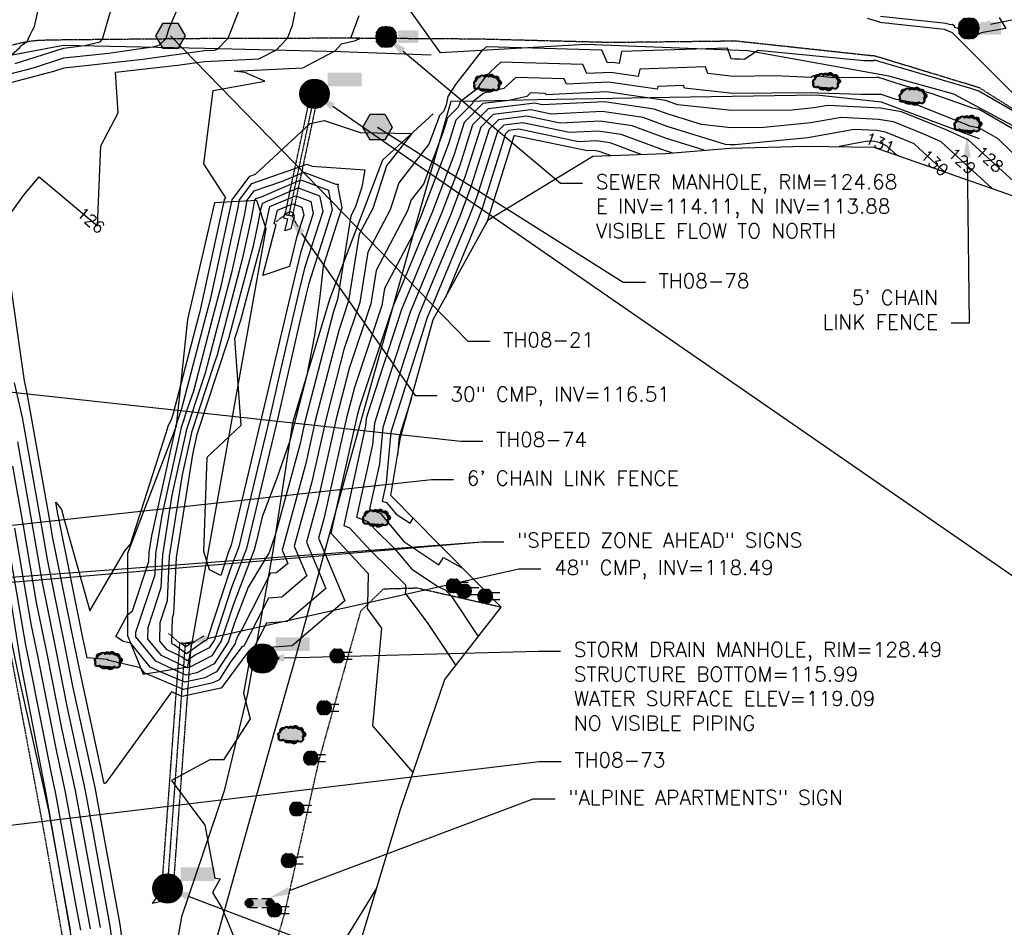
# Model space of a CAD drawing. Header units: feet. Extents: x 351431 to 355879, y 310968 to 329728.
# Tile 179 of 254: x 353309 to 353644, y 324004 to 324312. Entities that reach past the tile are written whole.
import ezdxf

# ---------------------------------------------------------------- set-up
doc = ezdxf.new("R2010")
doc.units = ezdxf.units.FT
doc.header["$MEASUREMENT"] = 0
doc.linetypes.add('D10', pattern=[0.15, 0.1, -0.05])
doc.linetypes.add('D25', pattern=[0.375, 0.25, -0.125])
for name, color, linetype in [('ELIF', 153, 'LINKFENCE'), ('ELTCH-EG1', 253, 'Continuous'), ('ELTCN-EG1', 251, 'Continuous'), ('ELTNB-EG1', 55, 'Continuous'), ('ELTT', 3, 'Continuous'), ('ELUDC', 153, 'D10'), ('ELUG', 153, 'EGASRT'), ('ELYSP', 1, 'D25'), ('ELYSS', 2, 'Continuous'), ('ESGH', 1, 'Continuous'), ('ESIO', 4, 'Continuous'), ('ESIS', 5, 'Continuous'), ('ESMask', 155, 'Continuous'), ('ESUD', 5, 'Continuous'), ('ESUD-CMP', 13, 'D10'), ('ESUE', 2, 'Continuous'), ('ESUS', 5, 'Continuous'), ('ETFS', 6, 'Continuous'), ('ETGH', 4, 'Continuous'), ('ETIF', 4, 'Continuous'), ('ETIS', 2, 'Continuous'), ('ETTC', 252, 'Continuous'), ('ETUD', 4, 'Continuous'), ('ETUS', 2, 'Continuous')]:
    doc.layers.add(name, color=color, linetype=linetype)
doc.styles.add('ANNO-TOPO', font='simplex.shx')
doc.styles.add('L80', font='simplex', dxfattribs={"height": 4})
doc.styles.add('ROMANSM', font='romansm.shx')
doc.linetypes.add('EGASRT', pattern='A,0.15,-0.07,0.15,-0.04,["G",ROMANSM,S=0.08,R=0,X=-0.005,Y=-0.04],-0.12,0.15,-0.07,0.15,-0.04,[")",ROMANSM,S=0.08,R=0,X=-0.09,Y=-0.04],-0.075', length=1.015)
doc.linetypes.add('LINKFENCE', pattern='A,0.25,-0.08,0.25,-0.08,["X",ROMANSM,S=0.08,R=0,X=-0.004,Y=-0.04],-0.12', length=0.78)

# ---------------------------------------------------------------- blocks, each defined once
blk = doc.blocks.new('ESIPVTSIGN')
for p, q in [((0.0573, 0.0286), (0, 0.0286)), ((0.143, 0.0286), (0.0857, 0.0286)), ((0, -0.0286), (0.0573, -0.0286)), ((0.0857, -0.0286), (0.143, -0.0286))]:
    blk.add_line(p, q)
for centre, start, end in [((0, 0), 145.06818, 214.93182), ((0, 0), 55.06818, 124.93182), ((0, 0), 325.06818, 34.93182), ((0.143, 0), 145.06818, 214.93182), ((0.143, 0), 55.06818, 124.93182), ((0.143, 0), 325.06818, 34.93182), ((0, 0), 235.06818, 304.93182), ((0.143, 0), 235.06818, 304.93182)]:
    blk.add_arc(centre, 0.0286, start, end)
at = {"layer": 'ESMask', "const_width": 0.0286}
for points in [[(0.0048, -0.0135, 0.998377), (-0.0048, 0.0135, 1.001626), (0.0048, -0.0135, -0.622608)], [(0.1478, -0.0135, 0.998377), (0.1382, 0.0135, 1.001626), (0.1478, -0.0135, -0.622608)]]:
    blk.add_lwpolyline(points, format="xyb", dxfattribs=at)
at = {"layer": 'ESMask'}
blk.add_solid([(0, 0.0286), (0.143, 0.0286), (0, -0.0286), (0.143, -0.0286)], dxfattribs=at)
blk = doc.blocks.new('ESIDTREE')
blk.add_lwpolyline([(-0.0825, 0.0208, -0.658219), (-0.0543, 0.049, -0.594626), (-0.0245, 0.0498, -0.704437), (0.0052, 0.0498, -0.885068), (0.0416, 0.0438, -0.916303), (0.0721, 0.0223, -1.027393), (0.0751, -0.0141, -0.880235), (0.0364, -0.0431, -0.569977), (-0.0089, -0.052, -0.370407), (-0.061, -0.0364, -0.824221), (-0.0922, -0.0097, -0.566054), (-0.0825, 0.0208, -0.480508)], format="xyb")
at = {"layer": 'ESMask', "const_width": 0.01}
blk.add_lwpolyline([(-0.0779, 0.0227, -0.792768), (-0.0511, 0.0413, -0.768721), (-0.0289, 0.0473, 0.639322), (-0.0198, 0.0481, -0.704437), (0.0005, 0.0481, 0.72706), (0.01, 0.0484, -0.885068), (0.0366, 0.044, 0.713475), (0.0454, 0.0406, -0.916303), (0.0678, 0.0248, 0.615666), (0.0727, 0.0173, -1.027393), (0.0748, -0.0091, 0.556873), (0.0707, -0.0166, -0.880235), (0.04, -0.0396, 0.556256), (0.0317, -0.0414, -0.62875), (-0.0075, -0.0457, -0.457201), (-0.0599, -0.0275, -1.148825), (-0.0854, -0.0089, -0.666281), (-0.0814, 0.0159, 0.45741)], format="xyb", close=True, dxfattribs=at)
at = {"layer": 'ESMask'}
for points in [[(-0.0825, 0.0208), (-0.0922, -0.0097), (0.0721, 0.0223), (0.0751, -0.0141)], [(-0.0825, 0.0208), (-0.0543, 0.049), (0.0721, 0.0223), (0.0416, 0.0438)], [(-0.079, 0.0326), (-0.0729, 0.0238), (-0.0638, 0.0466), (-0.0573, 0.0372)], [(-0.0187, 0.044), (-0.0158, 0.0532), (-0.0004, 0.0423), (-0.0009, 0.052)], [(0.0105, 0.0432), (0.0168, 0.0574), (0.0348, 0.0399), (0.0336, 0.0548)], [(0.0445, 0.0383), (0.0562, 0.0462), (0.0628, 0.0226), (0.0702, 0.0328)], [(0.0704, -0.0072), (0.085, -0.004), (0.0691, 0.0173), (0.0823, 0.0154)], [(-0.087, -0.0082), (-0.0836, -0.0336), (0.0749, -0.0108), (0.0649, -0.0431)], [(-0.0495, -0.0328), (-0.05, -0.0434), (0.0292, -0.0385), (0.018, -0.0545)]]:
    blk.add_solid(points, dxfattribs=at)
blk = doc.blocks.new('ESIELOUT')
for p, q in [((-0.0433, 0.025), (0.1, 0.025)), ((0.1, -0.025), (-0.0433, -0.025))]:
    blk.add_line(p, q)
for start, end in [(109.50425, 250.49528), (289.69038, 70.30914)]:
    blk.add_arc((0, 0), 0.05, start, end)
at = {"layer": 'ESMask', "const_width": 0.05}
blk.add_lwpolyline([(0.0084, -0.0235, 0.998377), (-0.0083, 0.0236, 1.001626), (0.0084, -0.0235, -0.622608)], format="xyb", dxfattribs=at)
at = {"layer": 'ESMask'}
for points in [[(0, 0), (-0.0167, 0.0471)], [(0.0168, -0.0471), (0, 0)]]:
    blk.add_lwpolyline(points, dxfattribs=at)
blk = doc.blocks.new('ESUMHOLE')
at = {"ltscale": 0.5}
for radius in [0.1, 0.057]:
    blk.add_circle((0, 0), radius, dxfattribs=at)
at = {"layer": 'ESMask', "const_width": 0.1}
blk.add_lwpolyline([(-0.05, 0, 1), (0.05, 0, 1)], format="xyb", close=True, dxfattribs=at)
at = {"layer": 'ESMask', "color": 155}
blk.add_solid([(0.0899, 0.0499), (0.0899, 0.1445), (0.3206, 0.0499), (0.3206, 0.1445)], dxfattribs=at)
blk = doc.blocks.new('ESUSMHOLE')
for radius, start, end in [(0.0738, 110, 160), (0.0738, 20, 70), (0.0492, 155, 205), (0.0492, 65, 115), (0.0492, 335, 25), (0.0738, 200, 250), (0.0492, 245, 295), (0.0738, 290, 340)]:
    blk.add_arc((0, 0), radius, start, end)
at = {"layer": 'ESMask', "const_width": 0.0738}
blk.add_lwpolyline([(-0.0369, 0, 1), (0.0369, 0, 1)], format="xyb", close=True, dxfattribs=at)
at = {"layer": 'ESMask'}
blk.add_solid([(0.0796, -0.0411), (0.0796, 0.0441), (0.2186, -0.0411), (0.2186, 0.0441)], dxfattribs=at)
blk = doc.blocks.new('TH')
blk.add_hatch(color=256).paths.add_polyline_path([(-0.05, 0.0866), (0.05, 0.0866), (0.1, 0), (0.05, -0.0866), (-0.05, -0.0866), (-0.1, 0)])
for p, q in [((-0.1, 0), (-0.05, 0.0866)), ((-0.05, 0.0866), (0.05, 0.0866)), ((0.05, 0.0866), (0.1, 0)), ((-0.05, -0.0866), (-0.1, 0)), ((0.1, 0), (0.05, -0.0866)), ((0.05, -0.0866), (-0.05, -0.0866))]:
    blk.add_line(p, q)

msp = doc.modelspace()

# ---------------------------------------------------------------- linework, layer by layer
at = {"layer": 'ELIF', "flags": 128}
msp.add_lwpolyline([(353635.43, 324271.86), (353602.05, 324284.36), (353579.99, 324286.65), (353530.03, 324285.88), (353485.13, 324285.15), (353465.88, 324284.62), (353455.76, 324284.49), (353445.21, 324247.17), (353436.12, 324214.79), (353425.7, 324177.64), (353414.43, 324137.36), (353402.87, 324095.28), (353394.84, 324067.14), (353382.25, 324021.71), (353370.35, 323978.96), (353365.3, 323949.29), (353359.37, 323928.11), (353367.03, 323874.38), (353376.71, 323823.49), (353384.02, 323766.13), (353391.26, 323721.75), (353399.04, 323672.58), (353407.18, 323620.58), (353416.96, 323559.43), (353424.48, 323510.23), (353433.91, 323451.17), (353439.49, 323416.25)], dxfattribs=at)
at = {"layer": 'ELTCH-EG1', "flags": 128}
for points, elevation in [([(353306.56, 324300.4), (353309.39, 324302.9), (353309.76, 324303.32), (353310.2, 324303.75), (353310.73, 324304.17), (353311.36, 324304.59), (353311.9, 324304.88), (353312.84, 324306.93), (353313.75, 324308.81), (353314.37, 324310.04), (353316.13, 324318.22), (353309.63, 324325.5), (353310.09, 324328.65), (353302.62, 324330.2)], 130), ([(353642.04, 324313.13), (353644.29, 324309.29), (353635.96, 324307.81), (353634.98, 324307.32), (353627.07, 324309.7), (353626.97, 324309.96), (353626.1, 324310.65), (353625.49, 324310.57), (353624.09, 324311.01), (353601.75, 324313.4)], 125), ([(353412.08, 324288.69), (353411.79, 324291.41), (353406.95, 324288.71), (353406.97, 324288.58), (353408.88, 324284.99), (353413.5, 324286.02), (353412.13, 324288.54), (353412.13, 324288.66), (353412.08, 324288.69)], 125), ([(353361.26, 324109.16), (353361.76, 324110.67), (353362.59, 324129.65), (353368.18, 324164.67), (353369.67, 324171.43), (353369.68, 324171.53), (353380.04, 324203.13), (353380.52, 324204.51), (353382.2, 324210.93), (353388.84, 324236), (353390.4, 324243.14), (353391.13, 324247.19), (353391.79, 324250.05), (353403.97, 324255.2), (353411.23, 324252.48), (353411.34, 324252.07), (353412.31, 324247.13), (353406.15, 324227.87), (353404.11, 324219.49), (353397.69, 324192.33), (353394.19, 324176.81), (353390.69, 324162.3), (353383.81, 324133.27), (353380.83, 324125.52), (353373.14, 324102.1), (353372.88, 324101.71), (353372.21, 324101.36), (353366.02, 324096.88), (353361.79, 324099.95), (353361.31, 324100.18), (353361.07, 324100.47), (353361.26, 324109.16)], 120), ([(353333.41, 324003.5), (353330.5, 324019.52), (353324.93, 324049.91), (353321.95, 324063.65), (353315.58, 324095.64), (353313.26, 324107.11), (353307.67, 324139.55)], 130)]:
    msp.add_lwpolyline(points, dxfattribs=dict(at, elevation=elevation))
at = {"layer": 'ELTCN-EG1', "flags": 128}
for points, elevation in [([(353303.06, 324293.15), (353314.37, 324296.12), (353324.34, 324299.32), (353339.5, 324300.99), (353354.41, 324303.07), (353356.72, 324303.64), (353359.06, 324305.89), (353359.99, 324309.16), (353363.71, 324317.79), (353362.98, 324319.71), (353359.05, 324327.56), (353357.08, 324329.39), (353353.17, 324333.51), (353327.86, 324337.83), (353324.71, 324340.69), (353318.79, 324342.81), (353314.58, 324345.39), (353306.49, 324348.33)], 128), ([(353307.81, 324297.41), (353324.21, 324302.67), (353327.79, 324303.06), (353331.32, 324303.56), (353336.63, 324304.86), (353337.5, 324305.69), (353339.96, 324314.32), (353341.59, 324318.1), (353339.15, 324324.58), (353337.72, 324327.43), (353332.77, 324332.05), (353331.91, 324332.95), (353326.37, 324333.89), (353325.68, 324334.52), (353323.52, 324335.29), (353316.54, 324335.78), (353311.03, 324336.92), (353304.19, 324339.4)], 129), ([(353304.66, 324290.56), (353320.93, 324294.83), (353324.47, 324295.97), (353351.2, 324298.91), (353372.17, 324301.85), (353375.62, 324302.02), (353376.74, 324302.59), (353379.43, 324305.32), (353380.11, 324306.03), (353383.67, 324314.99)], 127), ([(353409.48, 324287.08), (353409.65, 324287.12), (353409.6, 324287.22), (353409.5, 324288.22), (353409.49, 324288.32), (353409.3, 324288.22), (353409.4, 324287.22), (353409.48, 324287.08)], 126), ([(353541.82, 324267.98), (353529.05, 324271.93), (353517.42, 324276.22), (353506.55, 324277.81), (353493, 324277.13), (353481.65, 324279.51), (353471.99, 324278.35), (353468.8, 324275.1), (353462.63, 324255.52), (353458.81, 324245.49), (353448.54, 324220.85), (353444.89, 324212.03), (353440.08, 324197.18), (353432.67, 324173.76), (353431.53, 324161.47), (353428.14, 324146.05), (353431.76, 324144.69), (353439.87, 324135.03), (353451.75, 324127.18), (353453.27, 324129.67), (353458.24, 324126.87), (353459.81, 324125.98)], 131), ([(353365.48, 324087.26), (353356.89, 324090.9), (353353.66, 324092.42), (353347.06, 324100.48), (353344.47, 324101.07), (353342.02, 324102.82), (353345.99, 324110.2), (353347.63, 324111.51), (353353.16, 324128.29), (353353.3, 324131.35), (353354.2, 324137), (353362.33, 324173.77), (353362.35, 324174.25), (353364.44, 324180.23), (353372.7, 324211.85), (353374.26, 324217.74), (353381.2, 324249.54), (353381.5, 324251.17), (353387.5, 324259.21), (353389.45, 324259.9), (353408, 324277.09), (353412.81, 324278.07), (353425, 324274), (353442.53, 324273.71), (353433.97, 324262.72), (353429.27, 324248.15), (353424.7, 324239.49), (353421.07, 324216.77), (353417.73, 324206.73), (353409.77, 324176.1), (353406.51, 324161.6), (353398.51, 324132.18), (353400.4, 324127.65), (353396.61, 324124.4), (353394.6, 324124.26), (353384.92, 324105.45), (353383.46, 324103.02), (353382.82, 324101.35), (353382.53, 324100.45), (353376.25, 324090.84), (353372.25, 324088.75), (353365.48, 324087.26)], 124), ([(353530.98, 324267.09), (353528.76, 324267.78), (353513.67, 324273.34), (353505.83, 324274.49), (353496.07, 324274), (353480.3, 324277.31), (353473.77, 324276.52), (353471.61, 324274.33), (353464.54, 324251.85), (353461.96, 324245.1), (353449.32, 324214.74), (353447.81, 324211.11), (353445.83, 324204.99), (353435.46, 324172.21), (353433.86, 324155), (353432.5, 324148.82), (353433.96, 324148.27), (353437.21, 324144.4), (353441.97, 324141.24), (353443.03, 324142.97)], 132), ([(353520.46, 324266.57), (353509.92, 324270.46), (353505.12, 324271.17), (353499.14, 324270.87), (353478.94, 324275.11), (353475.55, 324274.7), (353474.43, 324273.56), (353466.44, 324248.18), (353465.12, 324244.7), (353453.96, 324217.92)], 133), ([(353510.04, 324266.16), (353506.17, 324267.59), (353504.4, 324267.84), (353502.21, 324267.73), (353477.58, 324272.9), (353477.33, 324272.87), (353477.24, 324272.79), (353468.35, 324244.51), (353468.27, 324244.31), (353467.64, 324242.8)], 134), ([(353365.93, 324089.71), (353361.34, 324091.65), (353355.58, 324094.36), (353348.79, 324102.64), (353348.83, 324104.24), (353355.31, 324123.88), (353355.62, 324130.93), (353357.7, 324143.92), (353364.16, 324173.19), (353364.18, 324173.62), (353366.55, 324180.85), (353368.46, 324186.3), (353375.07, 324211.62), (353377.91, 324222.3), (353383.5, 324247.94), (353384.07, 324251.1), (353388.24, 324256.68), (353405.45, 324262.7), (353406.76, 324263.26), (353408.72, 324262.52), (353426.56, 324261.34), (353425.58, 324255.42), (353423.35, 324248.51), (353421.85, 324245.66), (353417.31, 324217.26), (353415.96, 324213.2), (353406.23, 324175.76), (353404.46, 324167.88), (353396.11, 324137.19), (353394.07, 324131.29), (353386.98, 324119.52), (353382.32, 324107.39), (353380.18, 324100.86), (353375.41, 324093.56), (353369.56, 324090.5), (353365.93, 324089.71)], 123), ([(353366.39, 324092.15), (353365.79, 324092.4), (353357.49, 324096.3), (353352.88, 324101.92), (353352.97, 324105.88), (353357.46, 324119.48), (353357.94, 324130.5), (353361.19, 324150.84), (353366, 324172.6), (353366.01, 324172.92), (353371.05, 324188.27), (353372.48, 324192.37), (353377.45, 324211.39), (353381.55, 324226.87), (353385.8, 324246.34), (353386.65, 324251.04), (353388.97, 324254.14), (353398.57, 324257.5), (353405.83, 324260.57), (353416.7, 324256.49), (353417.55, 324256.44), (353417.4, 324255.52), (353418.79, 324248.37), (353412.47, 324228.6), (353411.28, 324218.24), (353409.52, 324205.05), (353406.76, 324191.09), (353402.69, 324175.42), (353402.41, 324174.16), (353401.07, 324169.26), (353396.55, 324156.22), (353391.74, 324143.47), (353389.77, 324135.3), (353389.03, 324132.19), (353381.83, 324113.43), (353377.83, 324101.27), (353374.57, 324096.27), (353366.86, 324092.25), (353366.39, 324092.15)], 122), ([(353357.12, 324107.52), (353359.61, 324115.08), (353360.26, 324130.08), (353364.68, 324157.76), (353367.84, 324172.01), (353367.84, 324172.22), (353375.54, 324195.7), (353376.5, 324198.44), (353379.82, 324211.16), (353385.2, 324231.43), (353388.1, 324244.74), (353389.23, 324250.97), (353389.7, 324251.61), (353391.68, 324252.3), (353404.9, 324257.89), (353414.24, 324254.38), (353414.29, 324254.18), (353415.55, 324247.75), (353407.53, 324222.66), (353406.65, 324219.07), (353403.91, 324207.43), (353397.06, 324177.12), (353390.23, 324148.8), (353386.42, 324132.73), (353381.33, 324119.47), (353375.49, 324101.69), (353373.73, 324098.99), (353369.1, 324096.58), (353366.26, 324094.52), (353364.32, 324095.93), (353359.4, 324098.24), (353356.97, 324101.19), (353357.12, 324107.52)], 121), ([(353392.7, 324241.55), (353392.8, 324242.1), (353394.35, 324248.84), (353403.04, 324252.52), (353408.22, 324250.57), (353408.39, 324249.95), (353409.06, 324246.51), (353404.77, 324233.09), (353401.56, 324219.92), (353391.48, 324177.23), (353391.32, 324176.5), (353391.15, 324175.8), (353381.2, 324133.81), (353380.33, 324131.56), (353377.69, 324123.5), (353373.83, 324125.39), (353371.86, 324131.66), (353373.05, 324163.67), (353384.56, 324174.62), (353382.4, 324204.07), (353384.53, 324210.55), (353384.54, 324210.58), (353384.57, 324210.71), (353392.49, 324240.56), (353392.7, 324241.55)], 119), ([(353402.11, 324249.83), (353405.21, 324248.67), (353405.44, 324247.83), (353405.82, 324245.89), (353403.4, 324238.3), (353401, 324228.49), (353391.92, 324225.48), (353396.42, 324242.78), (353395.83, 324242.93), (353396.91, 324247.63), (353402.11, 324249.83)], 118), ([(353401.18, 324247.14), (353402.2, 324246.76), (353402.49, 324245.72), (353402.58, 324245.27), (353402.02, 324243.52), (353401.46, 324241.25), (353399.37, 324240.56), (353400.41, 324244.55), (353399.12, 324244.87), (353399.47, 324246.42), (353401.18, 324247.14)], 117), ([(353344.14, 323999.8), (353343.42, 324004.91), (353336.31, 324044.05), (353334.94, 324051.53), (353327.45, 324085.98), (353324.8, 324099.34), (353318.8, 324128.92), (353316.53, 324142.08), (353310.29, 324177.22), (353307.59, 324188.96)], 127), ([(353326.63, 324003.17), (353319.2, 324043.68), (353318.28, 324048.27), (353317.46, 324051.86), (353309.44, 324087.73), (353302.05, 324122.57), (353300.65, 324129.11), (353297.56, 324144.43), (353291.18, 324167.23), (353288.35, 324175.33), (353280.97, 324188.22)], 132), ([(353442.39, 324183.77), (353438.24, 324170.65), (353437.65, 324164.25)], 133), ([(353342.06, 323990.36), (353340.08, 324004.44), (353334.38, 324035.87), (353331.61, 324050.99), (353325.62, 324078.54), (353321.73, 324098.11), (353316.95, 324121.65), (353313.58, 324141.24), (353308.66, 324168.97)], 128), ([(353336.75, 324003.97), (353332.44, 324027.7), (353328.27, 324050.45), (353323.78, 324071.09), (353318.66, 324096.87), (353315.1, 324114.38), (353310.62, 324140.4), (353307.02, 324160.71)], 129), ([(353330.07, 324003.03), (353328.56, 324011.35), (353321.6, 324049.36), (353320.11, 324056.2), (353312.51, 324094.41), (353311.41, 324099.84), (353304.72, 324138.71)], 131), ([(353472.55, 324113.08), (353472.62, 324112.92), (353472.47, 324112.9), (353472.58, 324112.78), (353472.77, 324112.51)], 131), ([(353364.15, 324100.42), (353368.36, 324101.1), (353365.78, 324099.24), (353364.15, 324100.42)], 119), ([(353389.88, 324090.85), (353397.43, 324095.3), (353397.54, 324095.71), (353392.19, 324096.57), (353391.29, 324096.17), (353391.08, 324095.67), (353389.88, 324090.85)], 128), ([(353359.67, 324017.13), (353359.71, 324017.36), (353359.82, 324018.25), (353359.46, 324018.22), (353359.35, 324017.31), (353359.49, 324017.08), (353359.67, 324017.13)], 127), ([(353361, 324016.18), (353360.12, 324013.4), (353354.45, 324012.15), (353357.93, 324017.12), (353358.83, 324015.68), (353361, 324016.18)], 126), ([(353430.57, 324017.31), (353419.59, 323999.42), (353417.42, 323990.21), (353410.03, 323952.62), (353410.01, 323952.55), (353409.86, 323950.39), (353407.99, 323946.31), (353405.93, 323899.26), (353403.74, 323888.93), (353408.98, 323879.72), (353407.13, 323852.88), (353409.52, 323835.25), (353416.96, 323819.7), (353423.05, 323804.38), (353432.81, 323767.1), (353446.41, 323729.86)], 128)]:
    msp.add_lwpolyline(points, dxfattribs=dict(at, elevation=elevation))
at = {"layer": 'ELTT', "flags": 128}
msp.add_lwpolyline([(353449.76, 324280.32), (353432.59, 324264.63), (353414.75, 324217.6), (353402.02, 324175.35), (353395.17, 324131.1), (353386.7, 324083.34), (353378.76, 324050.34), (353364.31, 324007.53), (353357.06, 323966.33), (353360.48, 323934.85), (353379.71, 323887.14), (353390.12, 323799.86), (353396.29, 323765.62), (353386.1, 323761.19)], dxfattribs=at)
msp.add_lwpolyline([(353393.07, 324241.29), (353389.9, 324250.95), (353375.52, 324250.11), (353366.35, 324210.46), (353362.55, 324174.24), (353345.93, 324130.96), (353346.01, 324103.13), (353351.24, 324089.95), (353366.46, 324092.51)], close=True, dxfattribs=at)
at = {"layer": 'ELUDC', "flags": 128}
for points in [[(353409.5, 324287.16), (353400.73, 324245.83)], [(353359.54, 324017.2), (353365.66, 324100.44)]]:
    msp.add_lwpolyline(points, dxfattribs=at)
at = {"layer": 'ELUG', "flags": 128}
msp.add_lwpolyline([(353753.12, 324168.09), (353736.9, 324174.99), (353723.47, 324195.78), (353717.25, 324212.93), (353668.78, 324259.99), (353648.37, 324275.35), (353626.72, 324286.99), (353604.6, 324293.13), (353556.7, 324301.79), (353501.65, 324303.85), (353452.29, 324301.04), (353428.75, 324333.99), (353418, 324362)], dxfattribs=at)
at = {"layer": 'ELYSP', "flags": 128}
msp.add_lwpolyline([(353545.65, 323400.29), (353505.1, 323393.84), (353473.86, 323388.85), (353448.2, 323384.88), (353443.58, 323384.16), (353441.87, 323383.93), (353433, 323383.71), (353428.19, 323386.88), (353422.88, 323395.03), (353412.6, 323457.73), (353404.87, 323505.22), (353396.95, 323553.85), (353389.3, 323602.93), (353381.33, 323650.15), (353373.49, 323698.69), (353365.62, 323747.43), (353357.89, 323795.86), (353349.76, 323845.2), (353342.04, 323892.81), (353334.32, 323940.21), (353326.11, 323988.22), (353317.87, 324035.32), (353309.12, 324082.16), (353300.51, 324128.42), (353291.68, 324176.45), (353283.02, 324222.74), (353274.27, 324268.67, -0.336737), (353316.23, 324305.4), (353324.78, 324305.57), (353372.2, 324306.01), (353419, 324306.14), (353465.14, 324305.84), (353510.49, 324304.66), (353552.66, 324305.15), (353599.16, 324300.12), (353599.64, 324300.13), (353635.15, 324289.34), (353663.16, 324271.76), (353707.72, 324231.26)], format="xyb", dxfattribs=at)
msp.add_lwpolyline([(353472.92, 324112.71), (353444.36, 324119.2), (353432.85, 324118.87), (353425.12, 324111.36), (353410.98, 324060.8), (353399.26, 324008.73), (353384.83, 323958.22), (353384.65, 323957.7), (353381.57, 323939.91), (353382.38, 323921.6), (353386.96, 323886.92), (353391.64, 323850.85), (353397.28, 323816.44), (353405.26, 323763.15), (353413.89, 323709.71), (353421.47, 323655.99), (353426.05, 323632.65), (353469.51, 323639.62)], dxfattribs=at)
at = {"layer": 'ELYSS', "flags": 128}
for points in [[(353279.17, 324270.28), (353283.16, 324286.61), (353299.41, 324299.06), (353324.17, 324303.71), (353372.18, 324302.7), (353418.32, 324301.57), (353449.18, 324300.35)], [(353279.17, 324270.28), (353282.77, 324230.56), (353291.35, 324185.66), (353302.54, 324138.08), (353309.75, 324093.3), (353318.29, 324048.83), (353326.47, 324002.52), (353334.04, 323953.94), (353338.01, 323924.05), (353346.11, 323871.01), (353354.97, 323820.03), (353363.96, 323765.85), (353371.16, 323719.44), (353379.33, 323669.64), (353388, 323617.45), (353398.59, 323557.79), (353407.2, 323507.33), (353414.8, 323450.24), (353421.52, 323411.34), (353429.67, 323395.14)]]:
    msp.add_lwpolyline(points, dxfattribs=at)
at = {"layer": 'ESUD-CMP'}
for p, q in [((353359.9, 324103.87), (353363.67, 324100.58)), ((353371.86, 324102.99), (353367.66, 324100.29))]:
    msp.add_line(p, q, dxfattribs=at)
at = {"layer": 'ESUD-CMP', "flags": 128}
for points in [[(353399.5, 324246.09), (353408.28, 324287.42), (353410.72, 324286.9), (353401.95, 324245.57)], [(353361.54, 324017.05), (353367.66, 324100.29), (353363.67, 324100.58), (353357.55, 324017.34)]]:
    msp.add_lwpolyline(points, close=True, dxfattribs=at)
for points in [[(353399.5, 324246.09), (353396.44, 324243.67)], [(353401.95, 324245.57), (353403.77, 324242.12)]]:
    msp.add_lwpolyline(points, dxfattribs=at)
at = {"layer": 'ETFS', "linetype": 'ByBlock', "lineweight": -2}
msp.add_line((353466.32, 324134.98), (353473.82, 324134.98), dxfattribs=at)
for points in [[(353183.78, 324110.69), (353466.32, 324134.98)], [(353241.56, 324118.03), (353466.32, 324134.98)]]:
    msp.add_lwpolyline(points, dxfattribs=at)
at = {"layer": 'ETGH', "linetype": 'ByBlock', "lineweight": -2}
for p, q in [((353514.4, 324223.14), (353521.9, 324223.14)), ((353461.62, 324203.11), (353469.12, 324203.11)), ((353459.21, 324169.2), (353466.71, 324169.2)), ((353485.81, 324060.35), (353493.31, 324060.35))]:
    msp.add_line(p, q, dxfattribs=at)
for points in [[(353360.59, 324306.86), (353461.62, 324203.11)], [(353430.92, 324275.85), (353514.4, 324223.14)], [(353230.14, 324194.23), (353459.21, 324169.2)], [(353258.18, 324032.92), (353485.81, 324060.35)]]:
    msp.add_lwpolyline(points, dxfattribs=at)
at = {"layer": 'ETIF', "linetype": 'ByBlock', "lineweight": -2}
for p, q in [((353631.88, 324209.19), (353625.79, 324209.19)), ((353449.19, 324156.12), (353456.69, 324156.12))]:
    msp.add_line(p, q, dxfattribs=at)
msp.add_lwpolyline([(353266.14, 324136.19), (353449.19, 324156.12)], dxfattribs=at)
at = {"layer": 'ETIS', "linetype": 'ByBlock', "lineweight": -2}
msp.add_line((353483.73, 324047.62), (353491.23, 324047.62), dxfattribs=at)
msp.add_lwpolyline([(353400.98, 324016.53), (353483.73, 324047.62)], dxfattribs=at)
at = {"layer": 'ETIS'}
msp.add_solid([(353401.42, 324015.36), (353393.96, 324013.89), (353400.54, 324017.7)], dxfattribs=at)
at = {"layer": 'ETUD', "linetype": 'ByBlock', "lineweight": -2}
for p, q in [((353443.67, 324184.64), (353451.17, 324184.64)), ((353478.9, 324125.77), (353486.4, 324125.77)), ((353485.58, 324097.86), (353493.08, 324097.86))]:
    msp.add_line(p, q, dxfattribs=at)
for points in [[(353405.04, 324239.69), (353443.67, 324184.64)], [(353372.98, 324102.08), (353478.9, 324125.77)], [(353399.27, 324095.52), (353485.58, 324097.86)], [(353366.56, 324014.54), (353448.39, 323983.47)]]:
    msp.add_lwpolyline(points, dxfattribs=at)
at = {"layer": 'ETUD'}
for points in [[(353414.96, 324281.87), (353409.5, 324287.16), (353416.38, 324283.93)], [(353404.01, 324238.97), (353400.73, 324245.83), (353406.06, 324240.41)], [(353373.25, 324100.86), (353365.66, 324100.44), (353372.71, 324103.29)], [(353399.3, 324094.27), (353391.77, 324095.32), (353399.23, 324096.77)], [(353366.11, 324013.37), (353359.54, 324017.2), (353367, 324015.7)]]:
    msp.add_solid(points, dxfattribs=at)
at = {"layer": 'ETUS', "linetype": 'ByBlock', "lineweight": -2}
msp.add_line((353493.07, 324256.78), (353500.57, 324256.78), dxfattribs=at)
for points in [[(353639.1, 324310.85), (353790.11, 324341.72)], [(353439.59, 324301.64), (353493.07, 324256.78)]]:
    msp.add_lwpolyline(points, dxfattribs=at)
at = {"layer": 'ETUS'}
for points in [[(353639.35, 324309.63), (353631.75, 324309.35), (353638.85, 324312.08)], [(353438.78, 324300.68), (353433.84, 324306.46), (353440.39, 324302.59)]]:
    msp.add_solid(points, dxfattribs=at)

# ---------------------------------------------------------------- block references
at = {"layer": 'ESGH', "xscale": 50, "yscale": 50, "zscale": 50}
for p in [(353360.59, 324306.86), (353430.92, 324275.85)]:
    msp.add_blockref('TH', p, dxfattribs=at)
at = {"layer": 'ESIO', "xscale": 50, "yscale": 50, "zscale": 50}
for p in [(353468.39, 324290.69), (353583.55, 324291.22), (353612.94, 324286.27), (353631.59, 324276.72), (353430.68, 324142.94), (353339.59, 324094.56), (353401.9, 324069.38)]:
    msp.add_blockref('ESIDTREE', p, dxfattribs=at)
at = {"layer": 'ESIS', "xscale": 50, "yscale": 50, "zscale": 50}
msp.add_blockref('ESIPVTSIGN', (353387.27, 324012.22), dxfattribs=at)
at = {"layer": 'ESUD', "xscale": 50, "yscale": 50, "zscale": 50}
for p in [(353409.5, 324287.16), (353391.77, 324095.32), (353359.54, 324017.2)]:
    msp.add_blockref('ESUMHOLE', p, dxfattribs=at)
at = {"layer": 'ESUE', "xscale": 50, "yscale": 50, "zscale": 50}
for p in [(353456.73, 324120), (353460.29, 324118.24), (353467.49, 324116.51), (353417.24, 324096.2), (353412.73, 324078.56), (353408.26, 324061.49), (353403.45, 324044.21), (353400.65, 324026.68), (353395.87, 324009.88)]:
    msp.add_blockref('ESIELOUT', p, dxfattribs=at)
at = {"layer": 'ESUS', "xscale": 50, "yscale": 50, "zscale": 50}
for p in [(353631.75, 324309.35), (353433.84, 324306.46)]:
    msp.add_blockref('ESUSMHOLE', p, dxfattribs=at)

# ---------------------------------------------------------------- texts
at = {"layer": 'ETFS', "insert": (353478.32, 324137.98), "char_height": 5, "attachment_point": 1, "style": 'ANNO-TOPO'}
msp.add_mtext('"SPEED ZONE AHEAD" SIGNS', dxfattribs=at)
at = {"layer": 'ETGH', "char_height": 5, "attachment_point": 1, "style": 'ANNO-TOPO'}
for s, insert in [('TH08-78', (353526.4, 324226.14)), ('TH08-21', (353473.62, 324206.11)), ('TH08-74', (353471.21, 324172.2)), ('TH08-73', (353497.81, 324063.35))]:
    msp.add_mtext(s, dxfattribs=dict(at, insert=insert))
at = {"layer": 'ETIF', "char_height": 5, "style": 'ANNO-TOPO'}
for s, insert, attachment_point in [("5' CHAIN\\PLINK FENCE", (353621.29, 324220.47), 3), ("6' CHAIN LINK FENCE", (353461.19, 324159.12), 1)]:
    msp.add_mtext(s, dxfattribs=dict(at, insert=insert, attachment_point=attachment_point))
at = {"layer": 'ETIS', "insert": (353495.73, 324050.62), "char_height": 5, "attachment_point": 1, "style": 'ANNO-TOPO'}
msp.add_mtext('"ALPINE APARTMENTS" SIGN', dxfattribs=at)
at = {"layer": 'ETUD', "char_height": 5, "attachment_point": 1, "style": 'ANNO-TOPO'}
for s, insert in [('30" CMP, INV=116.51', (353455.67, 324187.61)), ('48" CMP, INV=118.49', (353490.9, 324128.74)), ('STORM DRAIN MANHOLE, RIM=128.49\\PSTRUCTURE BOTTOM=115.99\\PWATER SURFACE ELEV=119.09\\PNO VISIBLE PIPING', (353497.58, 324100.86))]:
    msp.add_mtext(s, dxfattribs=dict(at, insert=insert))
at = {"layer": 'ETUS', "insert": (353505.07, 324259.78), "char_height": 5, "attachment_point": 1, "style": 'ANNO-TOPO'}
msp.add_mtext('SEWER MANHOLE, RIM=124.68\\PE INV=114.11, N INV=113.88\\PVISIBLE FLOW TO NORTH', dxfattribs=at)

# ---------------------------------------------------------------- next in the draw order: texts
at = {"layer": 'ETTC', "char_height": 4, "attachment_point": 5, "style": 'L80', "bg_fill": 3, "box_fill_scale": 1.2, "bg_fill_color": 256}
for s, insert, rotation, bg_fill_transparency in [('{131}', (353601.55, 324270.44, 131), 338.0471, 222), ('{128}', (353638.83, 324264.94, 128), 317.6535, 207), ('{126}', (353333.54, 324244.2, 126), 319.8985, 227)]:
    msp.add_mtext(s, dxfattribs=dict(at, insert=insert, rotation=rotation, bg_fill_transparency=bg_fill_transparency))

# ---------------------------------------------------------------- next in the draw order: linework, layer by layer
at = {"layer": 'ELTCN-EG1', "flags": 128}
for points, elevation in [([(353304.35, 324243.76), (353310.99, 324253.11), (353315.96, 324259), (353335.79, 324242.3), (353336.95, 324269.44), (353342.85, 324280.68), (353341.92, 324294.53), (353362.9, 324296.84), (353372.09, 324298.12), (353390.58, 324299.02), (353396.54, 324302.1), (353397.95, 324303.53), (353400.36, 324306.09), (353402.07, 324310.38), (353403.45, 324317.61)], 126), ([(353607.32, 324266.36), (353603.97, 324269.42), (353602.93, 324269.89), (353600.84, 324270.73), (353599.85, 324270.9), (353597.38, 324271.03), (353587.68, 324269.25)], 131)]:
    msp.add_lwpolyline(points, dxfattribs=dict(at, elevation=elevation))

# ---------------------------------------------------------------- next in the draw order: texts
at = {"layer": 'ETTC', "insert": (353629.5, 324264.34, 129), "char_height": 4, "attachment_point": 5, "rotation": 317.6535, "style": 'L80', "bg_fill": 3, "box_fill_scale": 1.2, "bg_fill_color": 256, "bg_fill_transparency": 212}
msp.add_mtext('{129}', dxfattribs=at)

# ---------------------------------------------------------------- next in the draw order: linework, layer by layer
at = {"layer": 'ETIF', "linetype": 'ByBlock', "lineweight": -2}
msp.add_lwpolyline([(353631.21, 324265.45), (353631.88, 324209.19)], dxfattribs=at)
at = {"layer": 'ETIF'}
msp.add_solid([(353629.96, 324265.44), (353631.12, 324272.95), (353632.46, 324265.47)], dxfattribs=at)

# ---------------------------------------------------------------- next in the draw order: texts
at = {"layer": 'ETTC', "insert": (353620.17, 324263.75, 130), "char_height": 4, "attachment_point": 5, "rotation": 317.6535, "style": 'L80', "bg_fill": 3, "box_fill_scale": 1.2, "bg_fill_color": 256, "bg_fill_transparency": 217}
msp.add_mtext('{130}', dxfattribs=at)

# ---------------------------------------------------------------- next in the draw order: linework, layer by layer
at = {"layer": 'ELTCH-EG1', "flags": 128}
for points, elevation in [([(353597.26, 324312.84), (353601.4, 324311.6), (353601.41, 324311.5), (353623.38, 324309.15), (353626.11, 324307.98), (353643.3, 324290.72), (353660.61, 324273.36), (353635.17, 324288.08), (353634.81, 324288.16), (353632.5, 324288.98), (353601.63, 324298.06), (353599.87, 324298.62), (353599.47, 324298.4), (353596.12, 324298.38), (353560.05, 324301.82), (353555.62, 324298.85), (353554.05, 324298.91), (353552.19, 324298.9), (353551.04, 324299.02), (353549.75, 324302.67), (353513.81, 324301.47), (353512.98, 324297.42), (353510.83, 324297.74), (353508.97, 324297.64), (353507.05, 324302.01), (353467.77, 324303.12), (353466.07, 324301.54), (353457.41, 324290.28), (353454.84, 324286.24), (353454.27, 324283.46), (353453.45, 324281.3), (353451.9, 324279.73), (353451.21, 324277.53), (353448.35, 324270.04), (353438.15, 324256.94), (353435.2, 324247.79), (353427.56, 324233.31), (353424.84, 324216.27), (353419.5, 324200.27), (353413.31, 324176.44), (353408.56, 324155.32), (353402.63, 324133.53), (353406.85, 324123.4), (353398.39, 324116.12), (353393.9, 324115.82), (353385.51, 324099.51), (353384.84, 324099.25), (353380.87, 324093.91), (353377.09, 324088.12), (353374.94, 324087), (353365.02, 324084.82), (353352.44, 324090.16), (353351.75, 324090.48), (353350.35, 324092.19), (353339.64, 324094.63), (353339.08, 324095.03), (353332.27, 324095.59), (353331.13, 324100.87), (353330.94, 324101.81), (353322.49, 324143.45), (353322.43, 324143.77), (353321.6, 324148.44), (353323.5, 324145.89), (353324.23, 324143.29), (353333.22, 324111.5), (353345.01, 324131.92), (353346.95, 324134.14), (353359.1, 324172.02), (353359.88, 324174.63), (353360.89, 324176.47), (353361.61, 324178.7), (353370.33, 324212.07), (353370.62, 324213.18), (353378.9, 324251.13), (353378.92, 324251.24), (353379.36, 324251.83), (353371.94, 324263.35), (353375.03, 324288.25), (353392.59, 324291.4), (353385.82, 324294.38), (353382.17, 324294.89), (353405.53, 324296.03), (353416.34, 324301.61), (353416.47, 324301.74), (353418.7, 324304.11), (353423.39, 324305.3), (353425.15, 324306.1), (353422.13, 324306.21), (353422, 324306.44), (353424.67, 324313.76)], 125), ([(353623.52, 324260.7), (353613.17, 324270.13), (353609.97, 324271.56), (353603.52, 324274.17), (353600.47, 324274.69), (353592.86, 324275.08), (353577.1, 324272.19), (353552.44, 324269.82), (353550.66, 324269.81), (353549.07, 324269.98), (353529.34, 324276.08), (353521.18, 324279.09), (353507.26, 324281.13), (353489.92, 324280.26), (353483.01, 324281.71), (353470.21, 324280.17), (353465.98, 324275.87), (353460.73, 324259.18), (353455.65, 324245.88), (353447.77, 324226.95), (353441.97, 324212.95), (353434.33, 324189.36), (353429.88, 324175.31), (353429.2, 324167.94), (353423.77, 324143.28), (353427.56, 324141.86), (353429.99, 324139.22), (353436.5, 324132.85), (353442.52, 324125.66), (353451.59, 324119.67), (353453.92, 324118.63), (353455.88, 324116.58), (353465.14, 324102.75)], 130)]:
    msp.add_lwpolyline(points, dxfattribs=dict(at, elevation=elevation))
at = {"layer": 'ELTCN-EG1', "flags": 128}
for points, elevation in [([(353652.54, 324271.8), (353635.27, 324281.8), (353633.14, 324282.23), (353619.29, 324287.15), (353609.27, 324290.09), (353600.76, 324292.8), (353600.52, 324292.67), (353585.98, 324292.61), (353579, 324293.27), (353578.14, 324292.7), (353566.11, 324293.21), (353551.88, 324293.08), (353543.08, 324294.05), (353542.28, 324296.31), (353519.96, 324295.57), (353519.44, 324293.05), (353510.12, 324294.41), (353502.04, 324294.01), (353500.68, 324297.11), (353472.82, 324297.9), (353467.84, 324293.26), (353465.79, 324290.59), (353464.7, 324288.88), (353459.04, 324284.53), (353458.31, 324282.6), (353454.72, 324278.96), (353453.11, 324273.86), (353446.49, 324256.51), (353442.32, 324251.16), (353441.12, 324247.42), (353430.41, 324227.14), (353428.6, 324215.78), (353421.27, 324193.8), (353416.85, 324176.78), (353410.61, 324149.04), (353406.76, 324134.87), (353413.31, 324119.14), (353400.17, 324107.85), (353393.19, 324107.38), (353388.62, 324098.48), (353387.15, 324097.9), (353378.45, 324086.2), (353377.93, 324085.4), (353377.64, 324085.25), (353364.56, 324082.38), (353360.88, 324083.95), (353354, 324074.38), (353338.56, 324053.07), (353338.24, 324052.9), (353338.09, 324052.91), (353329.29, 324093.43), (353327.87, 324100.57), (353320.64, 324136.18), (353319.48, 324142.93), (353311.93, 324185.48), (353310.97, 324189.65), (353305.34, 324229.43)], 126), ([(353650.51, 324263.39), (353641.71, 324271.84), (353635.37, 324275.51), (353632.01, 324276.2), (353631.1, 324276.6), (353611.55, 324284.48), (353607.1, 324285.25), (353601.65, 324286.98), (353601.58, 324286.94), (353595.17, 324286.91), (353580.57, 324287.4), (353578.18, 324287.5), (353551.58, 324287.26), (353535.13, 324289.07), (353534.81, 324289.95), (353526.1, 324289.66), (353525.9, 324288.68), (353509.4, 324291.09), (353495.11, 324290.38), (353494.31, 324292.21), (353477.86, 324292.67), (353473.82, 324288.9), (353467, 324287.34), (353463.42, 324284.59), (353463.16, 324283.9), (353457.54, 324278.19), (353455.02, 324270.19), (353446.18, 324247.05), (353445.45, 324245.28), (353443.06, 324239.51), (353433.27, 324220.96), (353432.36, 324215.29), (353423.04, 324187.34), (353420.39, 324177.13), (353412.67, 324142.76), (353410.88, 324136.21), (353419.76, 324114.89), (353401.94, 324099.58), (353392.49, 324098.93), (353391.73, 324097.45), (353389.47, 324096.55), (353387.23, 324093.54), (353385.32, 324083.6), (353387.65, 324074.78), (353378.55, 324060.92), (353373.94, 324060.89), (353360.9, 324053.87), (353372.27, 324038.73), (353375.63, 324020.75), (353377.45, 324020.46), (353374.82, 324015.83), (353378.15, 324010.36), (353383.72, 323996.97)], 127), ([(353655.9, 324249.37), (353631.56, 324271.56), (353624.06, 324274.92), (353608.87, 324281.04), (353601.71, 324282.27), (353583.83, 324283.2), (353579.13, 324282.34), (353571.77, 324281.63), (353551.27, 324281.44), (353532.94, 324283.46), (353529.93, 324284.39), (353528.68, 324284.85), (353508.69, 324287.77), (353488.18, 324286.75), (353487.94, 324287.31), (353482.91, 324287.45), (353481.67, 324286.29), (353475.5, 324284.89), (353466.66, 324283.82), (353460.35, 324277.42), (353456.92, 324266.52), (353449.34, 324246.66), (353446.22, 324239.17), (353436.12, 324214.79), (353424.81, 324180.87), (353423.93, 324177.47), (353416.89, 324146.17), (353415.04, 324137.75), (353415.29, 324137.66), (353427.25, 324124.66), (353427.71, 324124.21), (353427.75, 324123.83), (353427.55, 324113.72), (353427.33, 324112.26), (353432.28, 324105.57), (353429.25, 324072.5), (353442.92, 324056.57)], 128), ([(353639.71, 324255.04), (353622.36, 324270.85), (353617.02, 324273.24), (353606.19, 324277.61), (353601.09, 324278.48), (353588.35, 324279.14), (353578.11, 324277.27), (353562.11, 324275.73), (353550.97, 324275.63), (353541, 324276.72), (353529.64, 324280.24), (353524.93, 324281.97), (353507.98, 324284.45), (353486.85, 324283.4), (353484.37, 324283.92), (353468.44, 324282), (353463.17, 324276.65), (353458.83, 324262.85), (353452.49, 324246.27), (353446.99, 324233.06), (353439.05, 324213.87), (353428.57, 324181.55), (353427.09, 324176.86), (353426.86, 324174.4), (353419.41, 324140.52), (353421.42, 324139.76), (353428.62, 324131.94), (353440.42, 324120.39), (353440.56, 324119.09), (353440.33, 324117.56), (353448.01, 324107.19), (353457.52, 324092.98)], 129)]:
    msp.add_lwpolyline(points, dxfattribs=dict(at, elevation=elevation))
at = {"layer": 'ELTNB-EG1'}
msp.add_polyline3d([(353424.5, 323997.16, 128.15), (353438.66, 324044.17, 127.8), (353453.78, 324088.2, 128.51), (353472.92, 324112.71, 131.02), (353467.1, 324118.6, 130.71), (353465.52, 324120.2, 130.83), (353451.61, 324134.28, 131.24), (353435.43, 324150.67, 132.67), (353438.66, 324170.42, 133.15), (353449.86, 324210.46, 132.7), (353468.46, 324244.29, 134.06), (353503.99, 324265.92, 134.58), (353528.7, 324266.9, 132.21), (353550.6, 324268.7, 130.19), (353576.54, 324269.41, 130.55), (353599.55, 324269.08, 131.48), (353707.72, 324231.26, 124.8)], dxfattribs=at)
at = {"layer": 'ETUD', "linetype": 'ByBlock', "lineweight": -2}
msp.add_lwpolyline([(353415.67, 324282.9), (353684.51, 324097.26)], dxfattribs=at)

doc.saveas('drawing.dxf')
